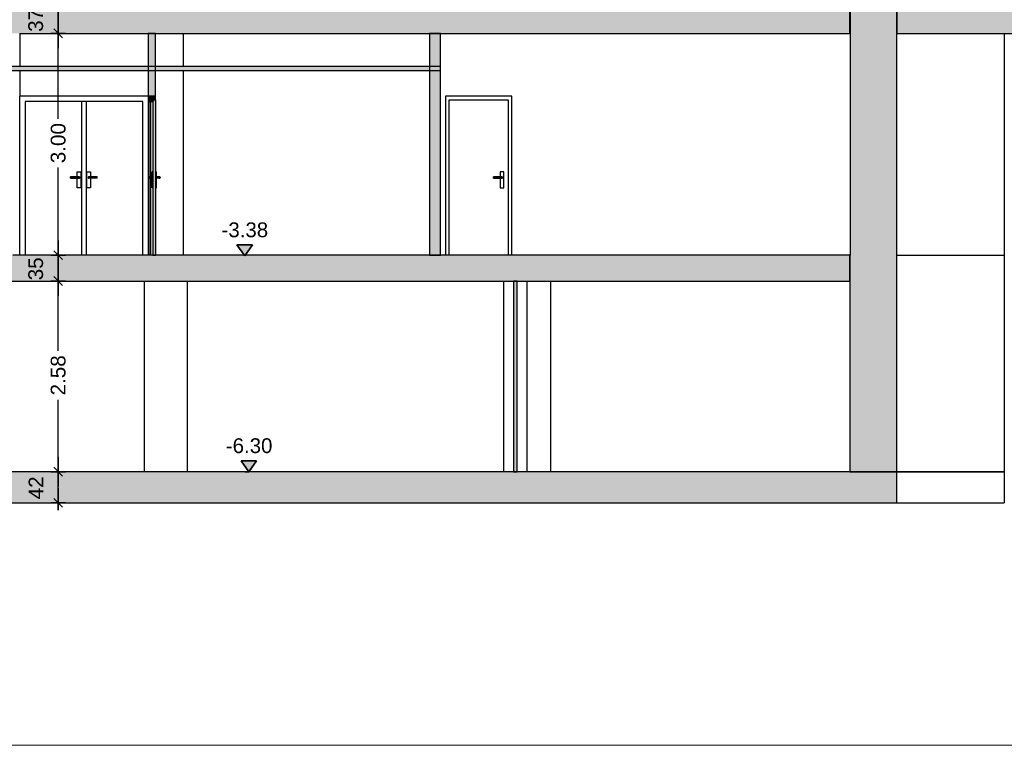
# Model space of a CAD drawing. Header units: metres. Extents: x -1 to 441, y -65 to 31.
# Tile 5 of 20: x 414 to 427, y -65 to -55. Entities that reach past the tile are written whole.
import ezdxf

# ---------------------------------------------------------------- set-up
doc = ezdxf.new("R2010")
doc.units = ezdxf.units.M
doc.header["$PDMODE"] = 65
doc.linetypes.add('CONTINUA', pattern=[0])
doc.linetypes.add('PUNKT', pattern=[6.35, 0, -6.35])
doc.layers.add('+++++ CÀLCUL SECCIÓ C', color=7, linetype='CONTINUA', lineweight=25)
doc.layers.add('COTES SECCIO C', color=7, linetype='CONTINUA', lineweight=25)
doc.styles.add('ARIAL', font='arial.ttf')
doc.dimstyles.new('DIMSTYLE_3', dxfattribs={"dimtxt": 0.2, "dimasz": 0.2, "dimexe": 0, "dimexo": 1e-06, "dimgap": 0.1, "dimtad": 2, "dimdec": 0, "dimlfac": 100, "dimrnd": 1, "dimzin": 4, "dimdsep": 46, "dimtxsty": 'ARIAL', "dimblk1": 'ALL_ML_STRICH', "dimblk2": 'ALL_ML_STRICH', "dimsah": 1, "dimcen": 0, "dimse1": 1, "dimse2": 1, "dimclrd": 2, "dimclre": 2, "dimclrt": 2, "dimadec": 0, "dimazin": 0, "dimtfac": 1, "dimtdec": 0, "dimtix": 1, "dimtmove": 2, "dimatfit": 3, "dimfxl": 0, "dimtvp": 1.2, "dimtzin": 0, "dimlwd": 0, "dimlwe": 35, "dimarcsym": 0})
doc.dimstyles.new('DIMSTYLE_4', dxfattribs={"dimtxt": 0.2, "dimasz": 0.2, "dimexe": 0, "dimexo": 1e-06, "dimgap": 0.1, "dimtad": 0, "dimrnd": 0.01, "dimzin": 4, "dimdsep": 46, "dimtxsty": 'ARIAL', "dimblk1": 'ALL_ML_STRICH', "dimblk2": 'ALL_ML_STRICH', "dimsah": 1, "dimcen": 0, "dimse1": 1, "dimse2": 1, "dimclrd": 2, "dimclre": 2, "dimclrt": 2, "dimadec": 0, "dimazin": 0, "dimtfac": 1, "dimtdec": 0, "dimtix": 1, "dimtmove": 2, "dimatfit": 3, "dimfxl": 0, "dimtzin": 0, "dimlwd": 0, "dimlwe": 35, "dimarcsym": 0})
doc.dimstyles.new('DIMSTYLE_5', dxfattribs={"dimtxt": 0.2, "dimasz": 0.2, "dimexe": 0, "dimexo": 1e-06, "dimgap": 0.1, "dimtad": 2, "dimdec": 0, "dimlfac": 100, "dimrnd": 1, "dimzin": 4, "dimdsep": 46, "dimtxsty": 'ARIAL', "dimblk1": 'ALL_ML_STRICH', "dimblk2": 'ALL_ML_STRICH', "dimsah": 1, "dimcen": 0, "dimse1": 1, "dimse2": 1, "dimclrd": 2, "dimclre": 2, "dimclrt": 2, "dimadec": 0, "dimazin": 0, "dimtfac": 1, "dimtdec": 0, "dimtix": 1, "dimtmove": 2, "dimatfit": 3, "dimfxl": 0, "dimtvp": 1.2, "dimtzin": 0, "dimlwd": 0, "dimlwe": 35, "dimarcsym": 0})

# ---------------------------------------------------------------- blocks, each defined once
blk = doc.blocks.new('ALL_ML_STRICH')
at = {"color": 0, "linetype": 'ByBlock', "lineweight": -2}
for p, q in [((-1, 0), (0.5, 0)), ((-0.3, -0.3), (0.3, 0.3)), ((0, -0.5), (0, 0.5))]:
    blk.add_line(p, q, dxfattribs=at)
blk = doc.blocks.new('*D4')
at = {"layer": 'COTES SECCIO C', "color": 2, "linetype": 'CONTINUA', "lineweight": -2, "transparency": 33554687}
blk.add_line((414.679, -61.66), (414.679, -61.24), dxfattribs=at)
at = {"layer": 'DEFPOINTS', "color": 2, "linetype": 'CONTINUA', "lineweight": 35, "transparency": 33554687}
for p in [(414.667, -61.24), (414.677, -61.66), (414.679, -61.66)]:
    blk.add_point(p, dxfattribs=at)
at = {"layer": 'COTES SECCIO C', "color": 2, "linetype": 'CONTINUA', "lineweight": 35, "transparency": 33554687, "xscale": 0.2, "yscale": 0.2, "zscale": 0.2}
for p, rotation in [((414.679, -61.24), 90), ((414.679, -61.66), 270)]:
    blk.add_blockref('ALL_ML_STRICH', p, dxfattribs=dict(at, rotation=rotation))
at = {"layer": 'COTES SECCIO C', "color": 2, "linetype": 'CONTINUA', "lineweight": 35, "transparency": 33554687, "insert": (414.379, -61.458), "char_height": 0.2, "width": 0.4, "attachment_point": 5, "rotation": 90, "style": 'ARIAL'}
blk.add_mtext('\\A1;{42}', dxfattribs=at)
blk = doc.blocks.new('*D5')
at = {"layer": 'COTES SECCIO C', "color": 2, "linetype": 'CONTINUA', "lineweight": -2, "transparency": 33554687}
for p, q in [((414.679, -59.606), (414.679, -58.66)), ((414.679, -61.24), (414.679, -60.266))]:
    blk.add_line(p, q, dxfattribs=at)
at = {"layer": 'DEFPOINTS', "color": 2, "linetype": 'CONTINUA', "lineweight": 35, "transparency": 33554687}
for p in [(414.693, -58.66), (414.667, -61.24), (414.679, -61.24)]:
    blk.add_point(p, dxfattribs=at)
at = {"layer": 'COTES SECCIO C', "color": 2, "linetype": 'CONTINUA', "lineweight": 35, "transparency": 33554687, "xscale": 0.2, "yscale": 0.2, "zscale": 0.2}
for p, rotation in [((414.679, -58.66), 90), ((414.679, -61.24), 270)]:
    blk.add_blockref('ALL_ML_STRICH', p, dxfattribs=dict(at, rotation=rotation))
at = {"layer": 'COTES SECCIO C', "color": 2, "linetype": 'CONTINUA', "lineweight": 35, "transparency": 33554687, "insert": (414.679, -59.936), "char_height": 0.2, "width": 0.8, "attachment_point": 5, "rotation": 90, "style": 'ARIAL'}
blk.add_mtext('\\A1;{\\A1;{2.58\\H0.132000;\\S^ ;}}', dxfattribs=at)
blk = doc.blocks.new('*D6')
at = {"layer": 'COTES SECCIO C', "color": 2, "linetype": 'CONTINUA', "lineweight": -2, "transparency": 33554687}
blk.add_line((414.679, -58.66), (414.679, -58.31), dxfattribs=at)
at = {"layer": 'DEFPOINTS', "color": 2, "linetype": 'CONTINUA', "lineweight": 35, "transparency": 33554687}
for p in [(414.693, -58.31), (414.679, -58.66), (414.693, -58.66)]:
    blk.add_point(p, dxfattribs=at)
at = {"layer": 'COTES SECCIO C', "color": 2, "linetype": 'CONTINUA', "lineweight": 35, "transparency": 33554687, "xscale": 0.2, "yscale": 0.2, "zscale": 0.2}
for p, rotation in [((414.679, -58.31), 90), ((414.679, -58.66), 270)]:
    blk.add_blockref('ALL_ML_STRICH', p, dxfattribs=dict(at, rotation=rotation))
at = {"layer": 'COTES SECCIO C', "color": 2, "linetype": 'CONTINUA', "lineweight": 35, "transparency": 33554687, "insert": (414.375, -58.495), "char_height": 0.2, "width": 0.4, "attachment_point": 5, "rotation": 90, "style": 'ARIAL'}
blk.add_mtext('\\A1;{35}', dxfattribs=at)
blk = doc.blocks.new('*D7')
at = {"layer": 'COTES SECCIO C', "color": 2, "linetype": 'CONTINUA', "lineweight": -2, "transparency": 33554687}
for p, q in [((414.679, -56.465), (414.679, -55.31)), ((414.679, -58.31), (414.679, -57.125))]:
    blk.add_line(p, q, dxfattribs=at)
at = {"layer": 'DEFPOINTS', "color": 2, "linetype": 'CONTINUA', "lineweight": 35, "transparency": 33554687}
for p in [(418.987, -55.31), (414.679, -58.31), (414.693, -58.31)]:
    blk.add_point(p, dxfattribs=at)
at = {"layer": 'COTES SECCIO C', "color": 2, "linetype": 'CONTINUA', "lineweight": 35, "transparency": 33554687, "xscale": 0.2, "yscale": 0.2, "zscale": 0.2}
for p, rotation in [((414.679, -55.31), 90), ((414.679, -58.31), 270)]:
    blk.add_blockref('ALL_ML_STRICH', p, dxfattribs=dict(at, rotation=rotation))
at = {"layer": 'COTES SECCIO C', "color": 2, "linetype": 'CONTINUA', "lineweight": 35, "transparency": 33554687, "insert": (414.679, -56.795), "char_height": 0.2, "width": 0.8, "attachment_point": 5, "rotation": 90, "style": 'ARIAL'}
blk.add_mtext('\\A1;{\\A1;{3.00\\H0.132000;\\S^ ;}}', dxfattribs=at)
blk = doc.blocks.new('*D8')
at = {"layer": 'COTES SECCIO C', "color": 2, "linetype": 'CONTINUA', "lineweight": -2, "transparency": 33554687}
blk.add_line((414.679, -55.31), (414.679, -54.94), dxfattribs=at)
at = {"layer": 'DEFPOINTS', "color": 2, "linetype": 'CONTINUA', "lineweight": 35, "transparency": 33554687}
for p in [(418.987, -54.94), (414.679, -55.31), (418.987, -55.31)]:
    blk.add_point(p, dxfattribs=at)
at = {"layer": 'COTES SECCIO C', "color": 2, "linetype": 'CONTINUA', "lineweight": 35, "transparency": 33554687, "xscale": 0.2, "yscale": 0.2, "zscale": 0.2}
for p, rotation in [((414.679, -54.94), 90), ((414.679, -55.31), 270)]:
    blk.add_blockref('ALL_ML_STRICH', p, dxfattribs=dict(at, rotation=rotation))
at = {"layer": 'COTES SECCIO C', "color": 2, "linetype": 'CONTINUA', "lineweight": 35, "transparency": 33554687, "insert": (414.375, -55.134), "char_height": 0.2, "width": 0.4, "attachment_point": 5, "rotation": 90, "style": 'ARIAL'}
blk.add_mtext('\\A1;{37}', dxfattribs=at)
blk = doc.blocks.new('COMPLEX_ELEVATIONDIM_0')
at = {"layer": 'COTES SECCIO C', "linetype": 'CONTINUA', "lineweight": 35, "transparency": 33554687}
for points in [[(417.307, -58.17), (417.097, -58.17), (417.202, -58.32)], [(417.364, -61.09), (417.154, -61.09), (417.259, -61.24)]]:
    blk.add_hatch(color=2, dxfattribs=at).paths.add_polyline_path(points)
at = {"layer": 'COTES SECCIO C', "color": 2, "linetype": 'CONTINUA', "lineweight": 35, "transparency": 33554687}
for p, q in [((417.307, -58.17), (417.097, -58.17)), ((417.097, -58.17), (417.202, -58.32)), ((417.202, -58.32), (417.307, -58.17)), ((417.202, -58.32), (417.202, -58.32)), ((417.202, -58.32), (417.202, -58.32)), ((417.202, -58.32), (417.202, -58.32)), ((417.202, -58.32), (417.202, -58.32)), ((417.364, -61.09), (417.154, -61.09)), ((417.154, -61.09), (417.259, -61.24)), ((417.259, -61.24), (417.364, -61.09)), ((417.259, -61.24), (417.259, -61.24)), ((417.259, -61.24), (417.259, -61.24)), ((417.259, -61.24), (417.259, -61.24)), ((417.259, -61.24), (417.259, -61.24))]:
    blk.add_line(p, q, dxfattribs=at)
at = {"layer": 'COTES SECCIO C', "color": 2, "linetype": 'PUNKT', "lineweight": 35, "transparency": 33554687}
for p, q in [((417.202, -58.32), (417.202, -58.32)), ((417.259, -61.24), (417.202, -61.24))]:
    blk.add_line(p, q, dxfattribs=at)
at = {"layer": 'COTES SECCIO C', "color": 2, "linetype": 'CONTINUA', "lineweight": 35, "transparency": 33554687, "char_height": 0.2, "width": 0.73608, "attachment_point": 7, "style": 'ARIAL'}
for s, insert in [('\\W0.99;-3.38', (416.889, -58.07)), ('\\W0.99;-6.30', (416.947, -60.99))]:
    blk.add_mtext(s, dxfattribs=dict(at, insert=insert))

msp = doc.modelspace()

# ---------------------------------------------------------------- hatches: boundary and pattern name
at = {"layer": '+++++ CÀLCUL SECCIÓ C', "linetype": 'CONTINUA', "lineweight": 25, "true_color": 0xababab, "transparency": 33554687}
for points in [[(429.128, -54.27), (426.024, -54.27), (426.024, -55.31), (429.128, -55.31)], [(425.391, -55.01), (400.756, -55.01), (400.756, -55.31), (425.391, -55.31)], [(425.391, -58.31), (392.098, -58.31), (392.098, -58.66), (425.391, -58.66)], [(426.024, -61.24), (391.15, -61.24), (391.15, -61.66), (426.024, -61.66)]]:
    msp.add_hatch(color=253, dxfattribs=at).paths.add_polyline_path(points)
at = {"layer": '+++++ CÀLCUL SECCIÓ C', "linetype": 'CONTINUA', "lineweight": 25, "true_color": 0xa0a0a0, "transparency": 33554687}
for points in [[(426.025, -55.01), (425.392, -55.01), (425.392, -58.31), (426.025, -58.31)], [(415.896, -56.16), (415.996, -56.16), (415.996, -55.31), (415.896, -55.31)], [(419.851, -55.31), (419.701, -55.31), (419.701, -58.31), (419.851, -58.31)], [(426.024, -58.31), (425.391, -58.31), (425.391, -61.24), (426.024, -61.24)], [(420.889, -58.66), (420.838, -58.66), (420.838, -61.24), (420.889, -61.24)]]:
    msp.add_hatch(color=253, dxfattribs=at).paths.add_polyline_path(points)
at = {"layer": '+++++ CÀLCUL SECCIÓ C', "linetype": 'CONTINUA', "lineweight": 25, "transparency": 33554687}
msp.add_hatch(color=34, dxfattribs=at).paths.add_polyline_path([(419.851, -55.76), (408.093, -55.76), (408.093, -55.81), (419.851, -55.81)])
at = {"layer": '+++++ CÀLCUL SECCIÓ C', "linetype": 'CONTINUA', "lineweight": 25, "true_color": 0x656565, "transparency": 33554687}
for points in [[(415.911, -56.16), (415.911, -56.23), (415.981, -56.23), (415.981, -56.16)], [(415.961, -56.21), (415.961, -58.31), (416.001, -58.31), (416.001, -56.21)]]:
    msp.add_hatch(color=251, dxfattribs=at).paths.add_polyline_path(points)

# ---------------------------------------------------------------- linework, layer by layer
at = {"layer": '+++++ CÀLCUL SECCIÓ C', "color": 7, "linetype": 'CONTINUA', "lineweight": 25, "transparency": 33554687}
for p, q in [((425.391, -55.31), (425.391, -55.01)), ((425.392, -55.01), (425.392, -58.31)), ((426.024, -55.01), (426.024, -55.31)), ((426.025, -58.31), (426.025, -55.01)), ((414.156, -55.31), (415.896, -55.31)), ((414.16, -55.31), (414.16, -55.76)), ((415.896, -55.31), (415.996, -55.31)), ((415.896, -55.31), (415.896, -56.16)), ((415.996, -55.31), (415.896, -55.31)), ((415.996, -55.31), (419.701, -55.31)), ((415.996, -56.16), (415.996, -55.31)), ((416.376, -55.76), (416.376, -55.31)), ((419.701, -55.31), (419.851, -55.31)), ((419.701, -55.31), (419.701, -58.31)), ((419.851, -55.31), (419.701, -55.31)), ((419.851, -55.31), (425.391, -55.31)), ((419.851, -58.31), (419.851, -55.31)), ((426.024, -55.31), (429.128, -55.31)), ((427.479, -55.31), (427.479, -58.31)), ((419.851, -55.76), (408.093, -55.76)), ((408.093, -55.81), (419.851, -55.81)), ((414.16, -55.81), (414.16, -56.16)), ((416.376, -58.31), (416.376, -55.81)), ((419.851, -55.81), (419.851, -55.76)), ((415.896, -56.16), (414.16, -56.16)), ((414.16, -58.31), (414.16, -56.16)), ((415.896, -56.16), (415.896, -58.31)), ((415.896, -56.16), (415.911, -56.16)), ((415.911, -56.16), (415.911, -56.23)), ((415.981, -56.16), (415.911, -56.16)), ((415.911, -56.16), (415.981, -56.16)), ((415.981, -56.21), (415.981, -56.16)), ((415.981, -56.16), (415.996, -56.16)), ((416.001, -56.21), (415.981, -56.21)), ((415.996, -56.21), (415.996, -56.16)), ((416.001, -58.31), (416.001, -56.21)), ((419.919, -56.16), (419.919, -58.31)), ((420.818, -56.16), (419.919, -56.16)), ((419.969, -58.31), (419.969, -56.21)), ((419.969, -56.21), (420.768, -56.21)), ((420.768, -56.21), (420.768, -58.31)), ((420.818, -58.31), (420.818, -56.16)), ((415.826, -56.23), (414.23, -56.23)), ((414.23, -56.23), (414.23, -58.31)), ((414.997, -58.31), (414.997, -56.23)), ((415.057, -56.23), (415.057, -58.31)), ((415.826, -58.31), (415.826, -56.23)), ((415.911, -57.25), (415.911, -56.23)), ((415.911, -56.23), (415.961, -56.23)), ((415.931, -57.25), (415.931, -56.23)), ((415.961, -56.23), (415.961, -58.31)), ((414.847, -57.251), (414.847, -57.25)), ((414.962, -57.25), (414.847, -57.25)), ((414.847, -57.255), (414.847, -57.251)), ((414.847, -57.251), (414.967, -57.251)), ((414.847, -57.26), (414.847, -57.255)), ((414.847, -57.255), (414.971, -57.255)), ((414.847, -57.265), (414.847, -57.26)), ((414.847, -57.26), (414.972, -57.26)), ((414.847, -57.269), (414.847, -57.265)), ((414.847, -57.265), (414.971, -57.265)), ((414.847, -57.27), (414.847, -57.269)), ((414.847, -57.269), (414.967, -57.269)), ((414.847, -57.27), (414.962, -57.27)), ((414.937, -57.25), (414.937, -57.185)), ((414.937, -57.185), (414.987, -57.185)), ((414.937, -57.4), (414.937, -57.27)), ((414.962, -57.25), (414.967, -57.251)), ((414.967, -57.269), (414.962, -57.27)), ((414.967, -57.251), (414.971, -57.255)), ((414.971, -57.265), (414.967, -57.269)), ((414.971, -57.255), (414.972, -57.26)), ((414.972, -57.26), (414.971, -57.265)), ((414.987, -57.185), (414.987, -57.4)), ((415.068, -57.4), (415.068, -57.185)), ((415.068, -57.185), (415.118, -57.185)), ((415.085, -57.255), (415.083, -57.26)), ((415.083, -57.26), (415.085, -57.265)), ((415.208, -57.26), (415.083, -57.26)), ((415.088, -57.251), (415.085, -57.255)), ((415.208, -57.255), (415.085, -57.255)), ((415.085, -57.265), (415.088, -57.269)), ((415.208, -57.265), (415.085, -57.265)), ((415.093, -57.25), (415.088, -57.251)), ((415.208, -57.251), (415.088, -57.251)), ((415.088, -57.269), (415.093, -57.27)), ((415.208, -57.269), (415.088, -57.269)), ((415.093, -57.25), (415.208, -57.25)), ((415.208, -57.27), (415.093, -57.27)), ((415.118, -57.185), (415.118, -57.25)), ((415.118, -57.27), (415.118, -57.4)), ((415.208, -57.251), (415.208, -57.25)), ((415.208, -57.255), (415.208, -57.251)), ((415.208, -57.26), (415.208, -57.255)), ((415.208, -57.265), (415.208, -57.26)), ((415.208, -57.269), (415.208, -57.265)), ((415.208, -57.27), (415.208, -57.269)), ((415.901, -57.26), (415.903, -57.255)), ((415.903, -57.265), (415.901, -57.26)), ((415.903, -57.255), (415.906, -57.251)), ((415.906, -57.269), (415.903, -57.265)), ((415.906, -57.251), (415.911, -57.25)), ((415.911, -57.27), (415.906, -57.269)), ((415.911, -57.25), (415.916, -57.251)), ((415.951, -57.25), (415.911, -57.25)), ((415.916, -57.269), (415.911, -57.27)), ((415.911, -58.31), (415.911, -57.27)), ((415.911, -57.27), (415.951, -57.27)), ((415.916, -57.251), (415.92, -57.255)), ((415.916, -57.251), (415.951, -57.251)), ((415.92, -57.265), (415.916, -57.269)), ((415.916, -57.269), (415.951, -57.269)), ((415.92, -57.255), (415.921, -57.26)), ((415.92, -57.255), (415.951, -57.255)), ((415.921, -57.26), (415.92, -57.265)), ((415.92, -57.265), (415.951, -57.265)), ((415.921, -57.26), (415.951, -57.26)), ((415.931, -58.31), (415.931, -57.27)), ((415.951, -57.4), (415.951, -57.185)), ((415.961, -57.185), (415.951, -57.185)), ((416.001, -57.185), (416.011, -57.185)), ((416.011, -57.4), (416.011, -57.185)), ((416.011, -57.25), (416.051, -57.25)), ((416.046, -57.251), (416.011, -57.251)), ((416.043, -57.255), (416.011, -57.255)), ((416.041, -57.26), (416.011, -57.26)), ((416.043, -57.265), (416.011, -57.265)), ((416.046, -57.269), (416.011, -57.269)), ((416.051, -57.27), (416.011, -57.27)), ((416.043, -57.255), (416.041, -57.26)), ((416.041, -57.26), (416.043, -57.265)), ((416.046, -57.251), (416.043, -57.255)), ((416.043, -57.265), (416.046, -57.269)), ((416.051, -57.25), (416.046, -57.251)), ((416.046, -57.269), (416.051, -57.27)), ((416.056, -57.251), (416.051, -57.25)), ((416.051, -57.27), (416.056, -57.269)), ((416.06, -57.255), (416.056, -57.251)), ((416.056, -57.269), (416.06, -57.265)), ((416.061, -57.26), (416.06, -57.255)), ((416.06, -57.265), (416.061, -57.26)), ((420.568, -57.251), (420.568, -57.25)), ((420.683, -57.25), (420.568, -57.25)), ((420.568, -57.255), (420.568, -57.251)), ((420.568, -57.251), (420.688, -57.251)), ((420.568, -57.26), (420.568, -57.255)), ((420.568, -57.255), (420.692, -57.255)), ((420.568, -57.265), (420.568, -57.26)), ((420.568, -57.26), (420.693, -57.26)), ((420.568, -57.269), (420.568, -57.265)), ((420.568, -57.265), (420.692, -57.265)), ((420.568, -57.27), (420.568, -57.269)), ((420.568, -57.269), (420.688, -57.269)), ((420.568, -57.27), (420.683, -57.27)), ((420.658, -57.185), (420.658, -57.25)), ((420.708, -57.185), (420.658, -57.185)), ((420.658, -57.27), (420.658, -57.4)), ((420.683, -57.25), (420.688, -57.251)), ((420.688, -57.269), (420.683, -57.27)), ((420.688, -57.251), (420.692, -57.255)), ((420.692, -57.265), (420.688, -57.269)), ((420.692, -57.255), (420.693, -57.26)), ((420.693, -57.26), (420.692, -57.265)), ((420.708, -57.4), (420.708, -57.185)), ((414.987, -57.4), (414.937, -57.4)), ((415.118, -57.4), (415.068, -57.4)), ((415.961, -57.4), (415.951, -57.4)), ((416.001, -57.4), (416.011, -57.4)), ((420.658, -57.4), (420.708, -57.4)), ((415.961, -58.31), (414.066, -58.31)), ((416.001, -58.31), (415.961, -58.31)), ((415.961, -58.31), (416.001, -58.31)), ((419.701, -58.31), (416.001, -58.31)), ((419.851, -58.31), (419.701, -58.31)), ((419.701, -58.31), (419.851, -58.31)), ((425.391, -58.31), (419.851, -58.31)), ((425.391, -58.66), (425.391, -58.31)), ((425.391, -58.31), (425.391, -61.24)), ((426.024, -61.24), (426.024, -58.31)), ((426.025, -58.31), (427.479, -58.31)), ((427.477, -58.31), (427.477, -61.24)), ((400.926, -58.66), (420.838, -58.66)), ((415.846, -61.24), (415.846, -58.66)), ((416.427, -61.24), (416.427, -58.66)), ((420.706, -61.24), (420.706, -58.66)), ((420.838, -58.66), (420.889, -58.66)), ((420.838, -58.66), (420.838, -61.24)), ((420.889, -58.66), (420.838, -58.66)), ((420.889, -58.66), (425.391, -58.66)), ((420.889, -61.24), (420.889, -58.66)), ((421.026, -61.24), (421.026, -58.66)), ((421.344, -61.24), (421.344, -58.66)), ((421.346, -61.24), (421.346, -58.66)), ((420.838, -61.24), (400.766, -61.24)), ((420.838, -61.24), (420.889, -61.24)), ((420.889, -61.24), (420.838, -61.24)), ((425.391, -61.24), (420.889, -61.24)), ((425.391, -61.24), (426.024, -61.24)), ((426.024, -61.24), (425.391, -61.24)), ((426.024, -61.24), (427.477, -61.24)), ((426.024, -61.66), (426.024, -61.24)), ((427.477, -61.24), (426.024, -61.24)), ((427.477, -61.24), (427.477, -61.66)), ((391.15, -61.66), (426.024, -61.66)), ((426.024, -61.66), (427.477, -61.66))]:
    msp.add_line(p, q, dxfattribs=at)
at = {"layer": '+++++ CÀLCUL SECCIÓ C', "color": 52, "linetype": 'CONTINUA', "lineweight": 13, "transparency": 33554687}
for p, q in [((441.016, -64.94), (382.686, -64.94)), ((382.686, -64.94), (441.016, -64.94))]:
    msp.add_line(p, q, dxfattribs=at)

# ---------------------------------------------------------------- block references
at = {"layer": 'COTES SECCIO C', "color": 2, "linetype": 'CONTINUA', "lineweight": 35, "transparency": 33554687}
msp.add_blockref('COMPLEX_ELEVATIONDIM_0', (0, 0), dxfattribs=at)

# ---------------------------------------------------------------- dimensions: what is measured, and where the dimension line sits
for base, p1, p2, dimstyle, picture, middle in [((414.679, -54.94), (418.987, -55.31), (418.987, -54.94), 'DIMSTYLE_5', '*D8', (414.375, -55.134)), ((414.679, -55.31), (414.693, -58.31), (418.987, -55.31), 'DIMSTYLE_4', '*D7', (414.679, -56.795)), ((414.679, -58.31), (414.693, -58.66), (414.693, -58.31), 'DIMSTYLE_5', '*D6', (414.375, -58.495)), ((414.679, -58.66), (414.667, -61.24), (414.693, -58.66), 'DIMSTYLE_4', '*D5', (414.679, -59.936)), ((414.679, -61.24), (414.677, -61.66), (414.667, -61.24), 'DIMSTYLE_3', '*D4', (414.379, -61.458))]:
    dim = msp.add_linear_dim(base=base, p1=p1, p2=p2, angle=90, dimstyle=dimstyle, override={"dimpost": '<>', "dimclrd": 2, "dimclre": 2, "dimclrt": 2, "dimlwd": 0, "dimlwe": 35}, dxfattribs=at)
    dim.commit()
    dim.dimension.update_dxf_attribs({"geometry": picture, "text_midpoint": middle, "dimtype": 160})

doc.saveas('drawing.dxf')
